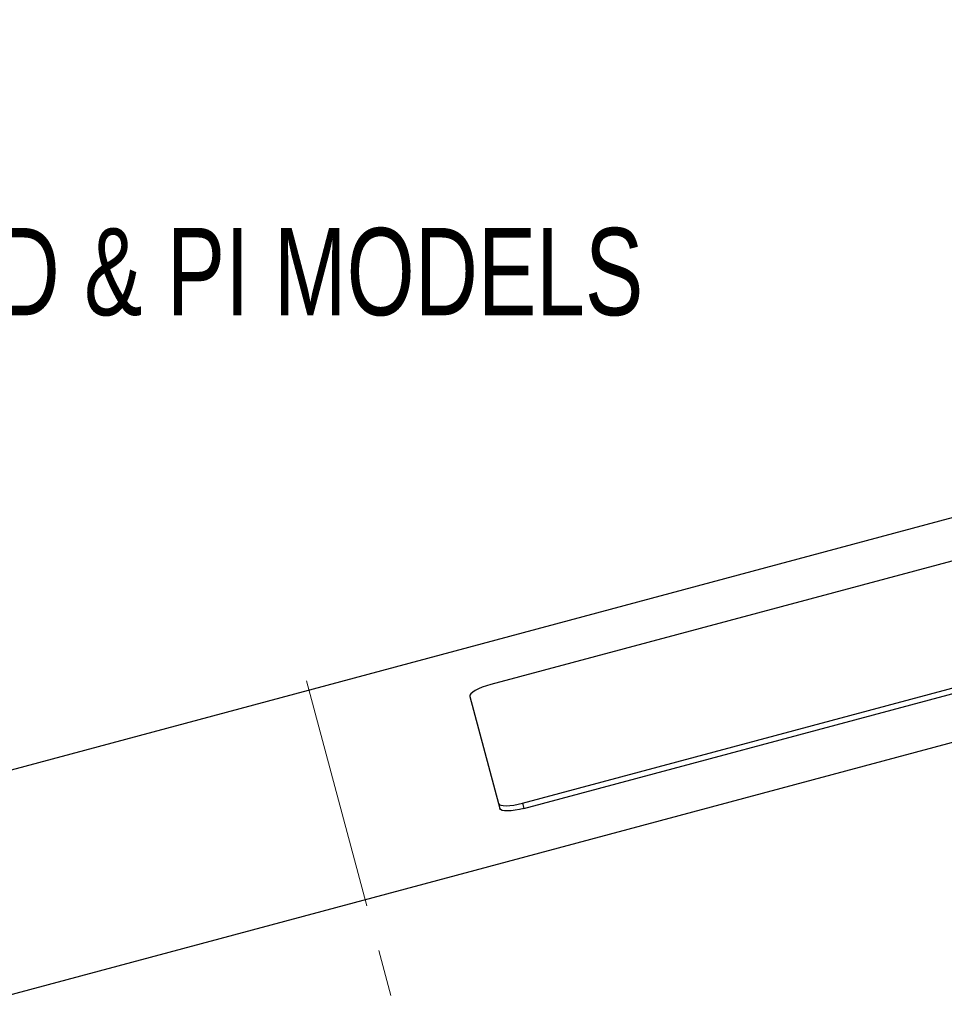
# Model space of a CAD drawing. Header units: millimetres. Extents: x 0 to 4205, y 0 to 2970.
# Tile 26 of 34: x 1944 to 2197, y 2433 to 2701. Entities that reach past the tile are written whole.
import ezdxf

# ---------------------------------------------------------------- set-up
doc = ezdxf.new("R2010")
doc.units = ezdxf.units.MM
doc.header["$LTSCALE"] = 5
doc.linetypes.add('CENTERX2', pattern=[20.32, 12.7, -2.54, 2.54, -2.54])
doc.layers.add('SLD-0', color=7, linetype='Continuous')
doc.styles.add('SLDTEXTSTYLE0', font='TXT', dxfattribs={"width": 0.75})
doc.dimstyles.new('SLDDIMSTYLE1', dxfattribs={"dimtxt": 23.8125, "dimasz": 16, "dimexe": 0, "dimexo": 0.0625, "dimgap": 5.953125, "dimtad": 0, "dimtih": 1, "dimtoh": 1, "dimdec": 1, "dimrnd": 1e-09, "dimzin": 12, "dimdsep": 46, "dimtxsty": 'SLDTEXTSTYLE0', "dimsah": 1, "dimcen": 0.09, "dimadec": 0, "dimazin": 3, "dimtfac": 1, "dimtdec": 1, "dimtmove": 0, "dimatfit": 0, "dimfxl": 1, "dimfrac": 2, "dimtolj": 1, "dimtzin": 12, "dimarcsym": 0})

# ---------------------------------------------------------------- blocks, each defined once
blk = doc.blocks.new('_D_27')
at = {"layer": 'SLD-0', "color": 7, "transparency": 16777216}
for p, q in [((1729.83, 2812.13), (1722.59, 2812.13)), ((1722.59, 2812.13), (1722.59, 2774.29)), ((1791.39, 2812.13), (1798.63, 2812.13)), ((1798.63, 2812.13), (1798.63, 2774.29)), ((1722.59, 2774.29), (1729.83, 2774.29)), ((1798.63, 2774.29), (1791.39, 2774.29)), ((1619.79, 2704.79), (1742.67, 2737.71)), ((1730.3, 2292.38), (1618.5, 2709.62)), ((1652.31, 2416.42), (1576.75, 2698.43)), ((1578.04, 2693.6), (1549.06, 2685.84))]:
    blk.add_line(p, q, dxfattribs=at)
for points in [[(1619.79, 2704.79), (1635.96, 2706.27), (1634.54, 2711.58)], [(1578.04, 2693.6), (1561.87, 2692.11), (1563.3, 2686.8)]]:
    blk.add_solid(points, dxfattribs=at)
at = {"layer": 'SLD-0', "color": 7, "transparency": 16777216, "attachment_point": 1, "style": 'SLDTEXTSTYLE0'}
for s, insert, char_height in [('1.70', (1729.83, 2804.99), 23.812), ('2X', (1678.43, 2768.41), 23.812), ('43.2', (1729.83, 2768.41), 23.812), ('OUTDOOR MODELS', (1805.87, 2768.41), 23.8125)]:
    blk.add_mtext(s, dxfattribs=dict(at, insert=insert, char_height=char_height))
blk = doc.blocks.new('_D_28')
at = {"layer": 'SLD-0', "color": 7, "transparency": 16777216}
for p, q in [((1747.74, 2688.14), (1740.49, 2688.14)), ((1740.49, 2688.14), (1740.49, 2650.3)), ((1809.3, 2688.14), (1816.54, 2688.14)), ((1816.54, 2688.14), (1816.54, 2650.3)), ((1740.49, 2650.3), (1747.74, 2650.3)), ((1816.54, 2650.3), (1809.3, 2650.3)), ((1654.47, 2575.38), (1797.56, 2613.72)), ((1730.3, 2292.38), (1653.17, 2580.21)), ((1652.6, 2416.5), (1611.71, 2569.1)), ((1613, 2564.27), (1584.03, 2556.51))]:
    blk.add_line(p, q, dxfattribs=at)
for points in [[(1654.47, 2575.38), (1670.63, 2576.87), (1669.21, 2582.18)], [(1613, 2564.27), (1596.84, 2562.79), (1598.26, 2557.48)]]:
    blk.add_solid(points, dxfattribs=at)
at = {"layer": 'SLD-0', "color": 7, "transparency": 16777216, "attachment_point": 1, "style": 'SLDTEXTSTYLE0'}
for s, insert, char_height in [('1.69', (1747.74, 2681), 23.812), ('2X', (1696.34, 2644.42), 23.812), ('42.9', (1747.74, 2644.42), 23.812), ('STANDARD & PI MODELS', (1823.78, 2644.42), 23.8125)]:
    blk.add_mtext(s, dxfattribs=dict(at, insert=insert, char_height=char_height))

msp = doc.modelspace()

# ---------------------------------------------------------------- linework, layer by layer
at = {"color": 7, "linetype": 'Continuous', "lineweight": 25}
for p, q in [((2210.287343, 2568.407262), (1658.11373, 2420.452789)), ((1673.427026, 2363.30279), (2403.525169, 2558.931998)), ((2213.224223, 2557.446674), (2072.752064, 2519.807272)), ((2081.429599, 2487.422273), (2341.495475, 2557.106715)), ((2081.810599, 2486.000362), (2341.876475, 2555.684803)), ((2067.043823, 2516.576276), (2074.870619, 2487.366277)), ((2074.870619, 2487.366277), (2075.251619, 2485.944366))]:
    msp.add_line(p, q, dxfattribs=at)
at = {"color": 8, "linetype": 'Continuous', "lineweight": 25}
msp.add_line((2081.429599, 2487.422273), (2081.810599, 2486.000362), dxfattribs=at)
at = {"color": 7, "linetype": 'Continuous', "lineweight": 25, "flags": 128}
for points in [[(2072.752064, 2519.807272), (2071.563626, 2519.456139), (2070.437223, 2519.057495), (2069.41611, 2518.626657), (2068.539542, 2518.180179), (2067.841207, 2517.735225), (2067.347935, 2517.30889), (2067.078691, 2516.917562), (2067.043823, 2516.576276)], [(2074.870619, 2487.366277), (2075.071458, 2487.088149), (2075.500294, 2486.883871), (2076.140648, 2486.76129), (2076.9679, 2486.725116), (2077.95027, 2486.77674), (2079.049999, 2486.914178), (2080.224814, 2487.132145), (2081.429599, 2487.422273)], [(2081.810599, 2486.000362), (2080.605814, 2485.710234), (2079.430999, 2485.492267), (2078.33127, 2485.354828), (2077.3489, 2485.303205), (2076.521648, 2485.339378), (2075.881294, 2485.461959), (2075.452458, 2485.666238), (2075.251619, 2485.944366)]]:
    msp.add_lwpolyline(points, dxfattribs=at)
at = {"layer": 'SLD-0', "color": 7, "linetype": 'CENTERX2', "lineweight": 18}
msp.add_line((2022.488516, 2520.783891), (2161.507485, 2001.958036), dxfattribs=at)

# ---------------------------------------------------------------- dimensions: what is measured, and where the dimension line sits
at = {"layer": 'SLD-0', "color": 7}
for base, p1, text, picture, middle in [((1619.792808, 2704.78729), (1653.604236, 2411.588885), '2X<>OUTDOOR MODELS', '_D_27', (1890.541284, 2777.334125)), ((1654.466387, 2575.383732), (1653.894014, 2411.66653), '2X<>STANDARD & PI MODELS', '_D_28', (1945.425421, 2653.34597))]:
    dim = msp.add_linear_dim(base=base, p1=p1, p2=(1731.590066, 2287.554244), angle=15, text=text, dimstyle='SLDDIMSTYLE1', dxfattribs=at)
    dim.commit()
    dim.dimension.update_dxf_attribs({"geometry": picture, "text_midpoint": middle, "dimtype": 160})

doc.saveas('drawing.dxf')
